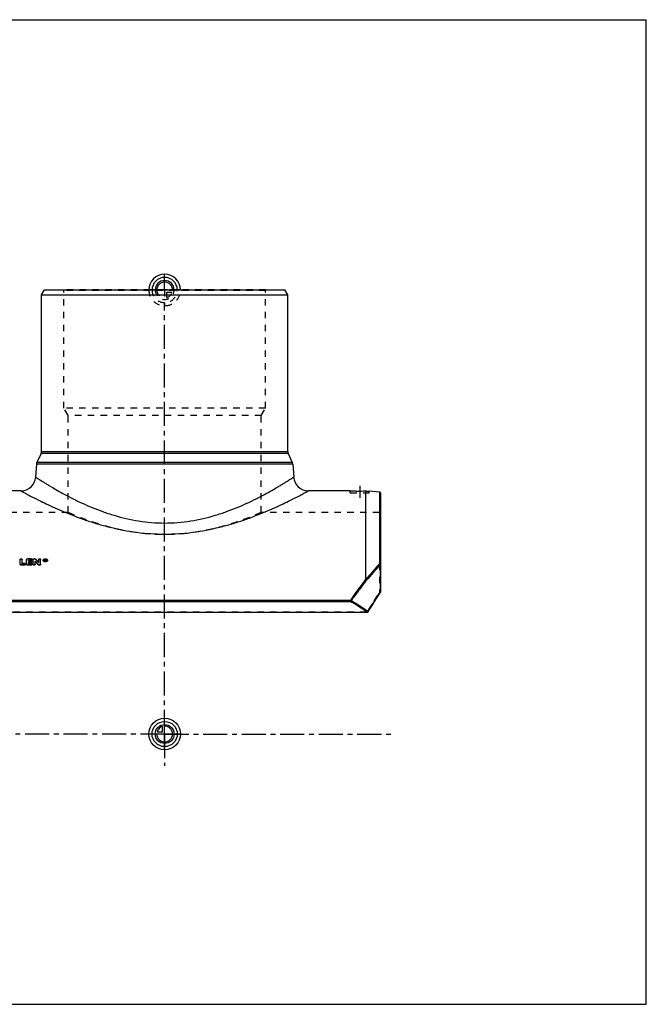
# Model space of a CAD drawing. Header units: millimetres. Extents: x 0 to 1000, y 0 to 1000.
# Tile 2 of 2: x 364 to 1000, y 0 to 1000. Entities that reach past the tile are written whole.
import ezdxf

# ---------------------------------------------------------------- set-up
doc = ezdxf.new("R2010")
doc.units = ezdxf.units.MM
doc.header["$LTSCALE"] = 65.185185
doc.linetypes.add('CENTER', pattern=[0.6, 0.375, -0.075, 0.075, -0.075])
doc.linetypes.add('HIDDEN', pattern=[0.2, 0.1, -0.1])
doc.layers.get('0').update_dxf_attribs({"linetype": 'CONTINUOUS'})
for name, color, linetype in [('ACHSEN_S', 7, 'CONTINUOUS'), ('FASEN', 7, 'CONTINUOUS'), ('KOERPER', 7, 'CONTINUOUS'), ('KONST.EL_MIT_GEO', 7, 'CONTINUOUS'), ('KURVEN', 7, 'CONTINUOUS'), ('RUNDUNG', 7, 'CONTINUOUS'), ('SCHNITT', 7, 'CONTINUOUS')]:
    doc.layers.add(name, color=color, linetype=linetype)

msp = doc.modelspace()

# ---------------------------------------------------------------- linework, layer by layer
at = {"color": 7, "linetype": 'Continuous'}
for p, q in [((0, 1000), (1000, 1000)), ((1000, 0), (1000, 1000)), ((0, 0), (1000, 0))]:
    msp.add_line(p, q, dxfattribs=at)
at = {"layer": 'ACHSEN_S', "color": 40, "linetype": 'CENTER'}
for q in [(511, 712.7), (272.3, 274.5), (741.7, 274.5), (511, 242.3)]:
    msp.add_line((511, 274.5), q, dxfattribs=at)
at = {"layer": 'FASEN', "color": 7, "linetype": 'Continuous'}
for p, q in [((386, 720.5), (388.9, 725.5)), ((386, 720.5), (636, 720.5)), ((388.9, 725.5), (633.1, 725.5)), ((636, 720.5), (633.1, 725.5)), ((729.1, 520.3), (718.5, 521.2))]:
    msp.add_line(p, q, dxfattribs=at)
at = {"layer": 'KOERPER', "color": 7, "linetype": 'Continuous'}
for p, q in [((386, 561.6), (386, 720.5)), ((636, 561.6), (636, 720.5)), ((365.1, 521.5), (322.5, 521.5)), ((699.5, 521.5), (656.9, 521.5))]:
    msp.add_line(p, q, dxfattribs=at)
at = {"layer": 'KOERPER', "color": 8, "linetype": 'HIDDEN'}
for p, q in [((413, 499.5), (293, 499.5)), ((729, 499.5), (609, 499.5))]:
    msp.add_line(p, q, dxfattribs=at)
at = {"layer": 'KONST.EL_MIT_GEO', "color": 8, "linetype": 'HIDDEN'}
for p, q in [((408.7, 725), (408.2, 725.5)), ((613.8, 725.5), (408.2, 725.5)), ((408.7, 605.5), (408.7, 725)), ((613.3, 725), (408.7, 725)), ((613.3, 725), (613.8, 725.5)), ((613.3, 605.5), (613.3, 725)), ((413, 598.1), (408.7, 605.5)), ((613.3, 605.5), (408.7, 605.5)), ((609, 598.1), (613.3, 605.5)), ((413, 499.5), (413, 598.1)), ((609, 598.1), (413, 598.1)), ((609, 499.5), (609, 598.1)), ((371.9, 452.3), (371.9, 452.5)), ((375.6, 452.3), (371.9, 452.3)), ((372.9, 449.9), (372.9, 450.1)), ((375.2, 449.9), (375.2, 450.1)), ((375.6, 452.3), (375.6, 452.5)), ((378.5, 452.3), (378.5, 452.5)), ((379.2, 452.3), (378.5, 452.3)), ((379.2, 452.3), (379.2, 452.5)), ((380, 452), (380, 452.2)), ((387.7, 450.8), (387.7, 451)), ((388.2, 450.8), (388.2, 451)), ((389.8, 451.6), (389.4, 451.6)), ((389.7, 450.9), (389.7, 451.1)), ((389.8, 450.9), (389.7, 450.9)), ((389.8, 451.6), (389.8, 451.8)), ((389.8, 450.9), (389.8, 451.1)), ((390, 451.1), (390, 451.3)), ((390.1, 450.7), (390.1, 451)), ((390.3, 451.2), (390.3, 451.3)), ((391.5, 450.8), (391.5, 451)), ((392, 450.8), (392, 451)), ((366.3, 447.5), (366.3, 447.7)), ((369, 447.5), (366.3, 447.5)), ((369, 447.5), (369, 447.7)), ((375.2, 449.9), (372.9, 449.9)), ((372.9, 447.5), (372.9, 447.7)), ((375.6, 447.5), (372.9, 447.5)), ((375.6, 447.5), (375.6, 447.7)), ((383.1, 448.5), (383.1, 448.7))]:
    msp.add_line(p, q, dxfattribs=at)
at = {"layer": 'KONST.EL_MIT_GEO', "color": 7, "linetype": 'Continuous'}
for p, q in [((364.3, 446.8), (364.3, 451.8)), ((366.3, 447.7), (366.3, 451.8)), ((370.9, 446.8), (370.9, 451.8)), ((375.6, 452.5), (371.9, 452.5)), ((372.9, 450.1), (372.9, 451.1)), ((375.6, 451.1), (372.9, 451.1)), ((375.6, 450.9), (372.9, 450.9)), ((375.2, 450.1), (372.9, 450.1)), ((375.6, 450.9), (375.6, 451.1)), ((376.6, 451.6), (376.6, 451.8)), ((377.5, 446.8), (377.5, 451.8)), ((379.2, 452.5), (378.5, 452.5)), ((379.5, 446.8), (379.5, 450.1)), ((383.1, 448.7), (383.1, 451.8)), ((385.1, 446.8), (385.1, 451.8)), ((389.4, 450), (389.4, 451.8)), ((389.8, 451.8), (389.4, 451.8)), ((389.7, 450.2), (389.4, 450.2)), ((389.7, 451.1), (389.7, 451.6)), ((389.8, 451.6), (389.7, 451.6)), ((389.8, 451.4), (389.7, 451.4)), ((389.8, 451.1), (389.7, 451.1)), ((389.7, 450), (389.7, 450.9)), ((389.8, 450.9), (389.7, 450.9)), ((389.8, 450.7), (389.7, 450.7)), ((389.8, 451.4), (389.8, 451.6)), ((389.8, 450.7), (389.8, 450.9)), ((390, 450), (389.8, 450.7)), ((390, 451.3), (390, 451.4)), ((390, 450), (390, 450.2)), ((390.3, 450.2), (390, 450.2)), ((390.3, 451.3), (390.3, 451.4)), ((390.3, 451.1), (390.3, 451.2)), ((390.3, 450), (390.3, 450.2)), ((365.3, 446.1), (365.3, 446.3)), ((369, 446.3), (365.3, 446.3)), ((369, 446.1), (365.3, 446.1)), ((369, 447.7), (366.3, 447.7)), ((369, 446.1), (369, 446.3)), ((369.9, 446.8), (369.9, 447)), ((371.9, 446.1), (371.9, 446.3)), ((375.6, 446.3), (371.9, 446.3)), ((375.6, 446.1), (371.9, 446.1)), ((372.9, 447.7), (372.9, 448.7)), ((375.2, 448.7), (372.9, 448.7)), ((375.2, 448.5), (372.9, 448.5)), ((375.6, 447.7), (372.9, 447.7)), ((375.2, 448.5), (375.2, 448.7)), ((375.6, 446.1), (375.6, 446.3)), ((376.2, 449.2), (376.2, 449.4)), ((376.6, 446.8), (376.6, 447)), ((382.6, 446.4), (382.6, 446.6)), ((383.5, 446.1), (383.5, 446.3)), ((384.1, 446.3), (383.5, 446.3)), ((384.1, 446.1), (383.5, 446.1)), ((384.1, 446.1), (384.1, 446.3)), ((389.7, 450), (389.4, 450)), ((390.3, 450), (390, 450))]:
    msp.add_line(p, q, dxfattribs=at)
for centre, radius, start, end in [((17.1, 128.9), 484.3, 40.9964, 41.5506), ((26.7, 135.3), 474.7, 41.3232, 41.8851), ((389.8, 449.7), 2.24, 98.7124, 103.8038), ((389.8, 449.6), 2.32, 96.2279, 98.7381), ((389.9, 449.6), 2.37, 86.3704, 96.1963), ((389.8, 451), 0.355, 85.838, 90.0123), ((389.8, 451.5), 0.35, 270.0065, 274.2615), ((389.8, 451.1), 0.28, 63.0979, 68.0112), ((389.9, 451.3), 0.125, 351.5247, 359.9787), ((390.1, 451.1), 0.287, 347.1172, 359.9461), ((17.6, 128.7), 483.9, 41.0308, 41.5852), ((389.8, 452.1), 2.26, 258.6566, 263.7959)]:
    msp.add_arc(centre, radius, start, end, dxfattribs=at)
at = {"layer": 'KONST.EL_MIT_GEO', "color": 8, "linetype": 'HIDDEN'}
for centre, radius, start, end in [((27.1, 135.1), 474.3, 41.3577, 41.9197), ((389, 450.8), 0.817, 172.5271, 180.0178), ((389.9, 451.2), 0.124, 0.0791, 17.0435), ((390.7, 450.8), 0.817, 359.9828, 7.4781)]:
    msp.add_arc(centre, radius, start, end, dxfattribs=at)
at = {"layer": 'KONST.EL_MIT_GEO', "color": 7, "linetype": 'Continuous'}
for centre, end_param in [((390, 274.5), -0.80124), ((390.3, 274.5), -0.80081)]:
    msp.add_ellipse(centre, major_axis=(-39.5, 247.2), ratio=0.15364, start_param=-0.80515, end_param=end_param, dxfattribs=at)
at = {"layer": 'KONST.EL_MIT_GEO', "color": 8, "linetype": 'HIDDEN'}
for points, knots in [([(609, 499.5), (606.5, 498.4), (597, 494.4), (582.6, 489.1), (565, 483.9), (548.4, 480.2), (530.1, 477.6), (511, 476.7), (491.9, 477.6), (473.6, 480.2), (457, 483.9), (439.4, 489.1), (425, 494.4), (415.5, 498.4), (413, 499.5)], [0, 0, 0, 0, 0.04066, 0.15189, 0.22735, 0.31245, 0.4044, 0.5, 0.5956, 0.68755, 0.77265, 0.84811, 0.95934, 1, 1, 1, 1]), ([(364.3, 451.6), (364.3, 451.7), (364.4, 451.9), (364.6, 452.1), (365, 452.3), (365.3, 452.3), (365.7, 452.3), (366, 452.1), (366.3, 451.9), (366.3, 451.7), (366.3, 451.6)], [0, 0, 0, 0, 0.1052, 0.22088, 0.35605, 0.49977, 0.64438, 0.77886, 0.89493, 1, 1, 1, 1]), ([(370.9, 451.6), (370.9, 451.7), (371, 451.9), (371.2, 452.1), (371.6, 452.3), (371.8, 452.3), (371.9, 452.3)], [0, 0, 0, 0, 0.20824, 0.44293, 0.70988, 1, 1, 1, 1]), ([(375.6, 452.3), (375.7, 452.3), (375.9, 452.3), (376.3, 452.1), (376.5, 451.9), (376.6, 451.7), (376.6, 451.6)], [0, 0, 0, 0, 0.29293, 0.55719, 0.79366, 1, 1, 1, 1]), ([(377.5, 451.6), (377.5, 451.7), (377.6, 451.9), (377.8, 452.1), (378.2, 452.3), (378.4, 452.3), (378.5, 452.3)], [0, 0, 0, 0, 0.20824, 0.44293, 0.70988, 1, 1, 1, 1]), ([(379.2, 452.3), (379.3, 452.3), (379.6, 452.3), (379.9, 452.1), (380, 452)], [0, 0, 0, 0, 0.2742, 1, 1, 1, 1]), ([(383.1, 451.6), (383.1, 451.7), (383.2, 451.9), (383.4, 452.1), (383.7, 452.3), (384.1, 452.3), (384.5, 452.3), (384.8, 452.1), (385, 451.9), (385.1, 451.7), (385.1, 451.6)], [0, 0, 0, 0, 0.1052, 0.22088, 0.35605, 0.49977, 0.64438, 0.77886, 0.89493, 1, 1, 1, 1]), ([(387.7, 450.8), (387.7, 451), (387.8, 451.4), (388.3, 451.9), (389, 452.2), (389.9, 452.3), (390.7, 452.2), (391.4, 451.9), (391.9, 451.4), (392, 451), (392, 450.8)], [0, 0, 0, 0, 0.10469, 0.22143, 0.35563, 0.50016, 0.64434, 0.77877, 0.89544, 1, 1, 1, 1]), ([(388.2, 450.8), (388.2, 450.6), (388.3, 450.3), (388.7, 449.9), (389.2, 449.7), (389.9, 449.6), (390.5, 449.7), (391, 449.9), (391.4, 450.3), (391.5, 450.6), (391.5, 450.8)], [0, 0, 0, 0, 0.10466, 0.22151, 0.35595, 0.49977, 0.64404, 0.7782, 0.89519, 1, 1, 1, 1]), ([(389.8, 451.6), (389.8, 451.6), (390, 451.6), (390.2, 451.5), (390.3, 451.4), (390.3, 451.3), (390.3, 451.2)], [0, 0, 0, 0, 0.28778, 0.55734, 0.79068, 1, 1, 1, 1]), ([(389.8, 450.9), (389.8, 450.9), (389.9, 450.9), (390, 451), (390, 451.1)], [0, 0, 0, 0, 0.56039, 1, 1, 1, 1]), ([(369, 447.5), (369.1, 447.5), (369.3, 447.5), (369.7, 447.3), (369.9, 447.1), (369.9, 446.9), (369.9, 446.8)], [0, 0, 0, 0, 0.29016, 0.55305, 0.79053, 1, 1, 1, 1]), ([(375.2, 449.9), (375.4, 449.9), (375.6, 449.9), (375.9, 449.8), (376.2, 449.5), (376.2, 449.3), (376.2, 449.2)], [0, 0, 0, 0, 0.29155, 0.55512, 0.7921, 1, 1, 1, 1]), ([(375.6, 447.5), (375.7, 447.5), (375.9, 447.5), (376.3, 447.3), (376.5, 447.1), (376.6, 446.9), (376.6, 446.8)], [0, 0, 0, 0, 0.29016, 0.55305, 0.79053, 1, 1, 1, 1])]:
    msp.add_open_spline(points, degree=3, knots=knots, dxfattribs=at)
at = {"layer": 'KONST.EL_MIT_GEO', "color": 7, "linetype": 'Continuous'}
for points, knots in [([(364.3, 451.8), (364.3, 451.9), (364.4, 452.1), (364.6, 452.3), (365, 452.5), (365.3, 452.5), (365.7, 452.5), (366, 452.3), (366.3, 452.1), (366.3, 451.9), (366.3, 451.8)], [0, 0, 0, 0, 0.10391, 0.22114, 0.35519, 0.5, 0.64481, 0.77886, 0.89609, 1, 1, 1, 1]), ([(370.9, 451.8), (370.9, 451.9), (371, 452.1), (371.2, 452.3), (371.6, 452.5), (371.8, 452.5), (371.9, 452.5)], [0, 0, 0, 0, 0.20782, 0.44231, 0.71038, 1, 1, 1, 1]), ([(375.2, 450.1), (375.4, 450.1), (375.6, 450.1), (375.9, 450), (376.2, 449.7), (376.2, 449.5), (376.2, 449.4)], [0, 0, 0, 0, 0.28819, 0.55557, 0.79057, 1, 1, 1, 1]), ([(375.6, 452.5), (375.7, 452.5), (375.9, 452.5), (376.3, 452.3), (376.5, 452.1), (376.6, 451.9), (376.6, 451.8)], [0, 0, 0, 0, 0.28961, 0.5577, 0.79217, 1, 1, 1, 1]), ([(376.6, 451.8), (376.6, 451.7), (376.5, 451.5), (376.3, 451.3), (375.9, 451.2), (375.7, 451.1), (375.6, 451.1)], [0, 0, 0, 0, 0.20787, 0.44261, 0.7107, 1, 1, 1, 1]), ([(376.6, 451.6), (376.6, 451.5), (376.5, 451.3), (376.3, 451.1), (375.9, 451), (375.7, 450.9), (375.6, 450.9)], [0, 0, 0, 0, 0.20757, 0.44298, 0.70797, 1, 1, 1, 1]), ([(377.5, 451.8), (377.5, 451.9), (377.6, 452.1), (377.8, 452.3), (378.2, 452.5), (378.4, 452.5), (378.5, 452.5)], [0, 0, 0, 0, 0.20782, 0.44231, 0.71038, 1, 1, 1, 1]), ([(379.2, 452.5), (379.3, 452.5), (379.6, 452.5), (379.9, 452.4), (380, 452.2)], [0, 0, 0, 0, 0.27265, 1, 1, 1, 1]), ([(383.1, 451.8), (383.1, 451.9), (383.2, 452.1), (383.4, 452.3), (383.7, 452.5), (384.1, 452.5), (384.5, 452.5), (384.8, 452.3), (385, 452.1), (385.1, 451.9), (385.1, 451.8)], [0, 0, 0, 0, 0.10391, 0.22114, 0.35519, 0.5, 0.64481, 0.77886, 0.89609, 1, 1, 1, 1]), ([(387.7, 451), (387.7, 451.2), (387.8, 451.6), (388.3, 452.1), (389, 452.4), (389.9, 452.6), (390.7, 452.4), (391.4, 452.1), (391.9, 451.6), (392, 451.2), (392, 451)], [0, 0, 0, 0, 0.10417, 0.22142, 0.35534, 0.5, 0.64466, 0.77857, 0.89583, 1, 1, 1, 1]), ([(392, 451), (392, 450.8), (391.9, 450.4), (391.4, 449.9), (390.7, 449.6), (389.9, 449.5), (389, 449.6), (388.3, 449.9), (387.8, 450.4), (387.7, 450.8), (387.7, 451)], [0, 0, 0, 0, 0.10422, 0.22176, 0.35568, 0.5, 0.64432, 0.77824, 0.89578, 1, 1, 1, 1]), ([(392, 450.8), (392, 450.6), (391.9, 450.2), (391.4, 449.7), (390.7, 449.4), (389.9, 449.3), (389, 449.4), (388.3, 449.7), (387.8, 450.2), (387.7, 450.6), (387.7, 450.8)], [0, 0, 0, 0, 0.10473, 0.22174, 0.35594, 0.50016, 0.64403, 0.77846, 0.8954, 1, 1, 1, 1]), ([(391.5, 451), (391.5, 451.2), (391.4, 451.5), (391, 451.9), (390.5, 452.1), (389.9, 452.2), (389.2, 452.1), (388.7, 451.9), (388.3, 451.5), (388.2, 451.2), (388.2, 451)], [0, 0, 0, 0, 0.10417, 0.22146, 0.35538, 0.5, 0.64462, 0.77854, 0.89583, 1, 1, 1, 1]), ([(388.3, 451.2), (388.3, 451.2), (388.3, 451.1), (388.2, 451), (388.2, 450.9)], [0, 0, 0, 0, 0.25605, 1, 1, 1, 1]), ([(388.2, 451), (388.2, 450.9), (388.3, 450.6), (388.5, 450.3), (388.9, 450), (389.2, 449.9), (389.4, 449.9)], [0, 0, 0, 0, 0.21454, 0.44909, 0.71213, 1, 1, 1, 1]), ([(389.3, 451.9), (389.1, 451.8), (388.7, 451.7), (388.4, 451.4), (388.3, 451.2)], [0, 0, 0, 0, 0.5367, 1, 1, 1, 1]), ([(389.8, 451.8), (389.8, 451.8), (390, 451.8), (390.2, 451.7), (390.3, 451.6), (390.3, 451.5), (390.3, 451.4)], [0, 0, 0, 0, 0.28935, 0.55729, 0.7919, 1, 1, 1, 1]), ([(390, 451.4), (390, 451.5), (389.9, 451.6), (389.8, 451.6), (389.8, 451.6)], [0, 0, 0, 0, 0.43817, 1, 1, 1, 1]), ([(389.8, 451.1), (389.8, 451.1), (389.9, 451.1), (390, 451.2), (390, 451.3)], [0, 0, 0, 0, 0.55459, 1, 1, 1, 1]), ([(390, 451.2), (390, 451.3), (390, 451.3), (389.9, 451.3), (389.9, 451.3)], [0, 0, 0, 0, 0.22746, 1, 1, 1, 1]), ([(391.4, 451.2), (391.3, 451.4), (390.8, 451.8), (390.3, 451.9), (390, 452)], [0, 0, 0, 0, 0.45957, 1, 1, 1, 1]), ([(390.2, 451), (390.2, 451), (390.2, 451), (390.1, 451), (390.1, 451)], [0, 0, 0, 0, 0.24033, 1, 1, 1, 1]), ([(390.3, 451), (390.3, 451), (390.3, 450.9), (390.2, 450.8), (390.2, 450.8)], [0, 0, 0, 0, 0.23076, 1, 1, 1, 1]), ([(390.3, 451.3), (390.3, 451.2), (390.3, 451.2), (390.3, 451.1), (390.3, 451.1)], [0, 0, 0, 0, 0.73692, 1, 1, 1, 1]), ([(390.4, 449.9), (390.6, 450), (390.8, 450.1), (391.2, 450.3), (391.4, 450.6), (391.5, 450.9), (391.5, 451)], [0, 0, 0, 0, 0.28694, 0.5489, 0.78371, 1, 1, 1, 1]), ([(391.5, 450.9), (391.5, 450.9), (391.5, 451), (391.4, 451.2), (391.4, 451.2)], [0, 0, 0, 0, 0.24393, 1, 1, 1, 1]), ([(365.3, 446.3), (365.2, 446.3), (364.9, 446.3), (364.6, 446.5), (364.4, 446.7), (364.3, 446.9), (364.3, 447)], [0, 0, 0, 0, 0.2865, 0.55317, 0.78894, 1, 1, 1, 1]), ([(365.3, 446.1), (365.2, 446.1), (364.9, 446.1), (364.6, 446.3), (364.4, 446.5), (364.3, 446.7), (364.3, 446.8)], [0, 0, 0, 0, 0.28695, 0.55366, 0.78848, 1, 1, 1, 1]), ([(369, 447.7), (369.1, 447.7), (369.3, 447.7), (369.7, 447.5), (369.9, 447.3), (369.9, 447.1), (369.9, 447)], [0, 0, 0, 0, 0.28678, 0.55347, 0.78898, 1, 1, 1, 1]), ([(369.9, 447), (369.9, 446.9), (369.9, 446.7), (369.7, 446.5), (369.3, 446.3), (369.1, 446.3), (369, 446.3)], [0, 0, 0, 0, 0.21107, 0.44682, 0.71352, 1, 1, 1, 1]), ([(369.9, 446.8), (369.9, 446.7), (369.9, 446.5), (369.7, 446.3), (369.3, 446.1), (369.1, 446.1), (369, 446.1)], [0, 0, 0, 0, 0.2107, 0.44711, 0.71072, 1, 1, 1, 1]), ([(371.9, 446.3), (371.8, 446.3), (371.6, 446.3), (371.2, 446.5), (371, 446.7), (370.9, 446.9), (370.9, 447)], [0, 0, 0, 0, 0.2865, 0.55317, 0.78894, 1, 1, 1, 1]), ([(371.9, 446.1), (371.8, 446.1), (371.6, 446.1), (371.2, 446.3), (371, 446.5), (370.9, 446.7), (370.9, 446.8)], [0, 0, 0, 0, 0.28695, 0.55366, 0.78848, 1, 1, 1, 1]), ([(376.2, 449.4), (376.2, 449.4), (376.2, 449.2), (375.9, 448.9), (375.6, 448.8), (375.4, 448.7), (375.2, 448.7)], [0, 0, 0, 0, 0.20948, 0.44472, 0.71211, 1, 1, 1, 1]), ([(376.2, 449.2), (376.2, 449.1), (376.2, 448.9), (375.9, 448.7), (375.6, 448.6), (375.4, 448.5), (375.2, 448.5)], [0, 0, 0, 0, 0.20913, 0.44503, 0.70933, 1, 1, 1, 1]), ([(375.6, 447.7), (375.7, 447.7), (375.9, 447.7), (376.3, 447.5), (376.5, 447.3), (376.6, 447.1), (376.6, 447)], [0, 0, 0, 0, 0.28678, 0.55347, 0.78898, 1, 1, 1, 1]), ([(376.6, 447), (376.6, 446.9), (376.5, 446.7), (376.3, 446.5), (375.9, 446.3), (375.7, 446.3), (375.6, 446.3)], [0, 0, 0, 0, 0.21107, 0.44682, 0.71352, 1, 1, 1, 1]), ([(376.6, 446.8), (376.6, 446.7), (376.5, 446.5), (376.3, 446.3), (375.9, 446.1), (375.7, 446.1), (375.6, 446.1)], [0, 0, 0, 0, 0.2107, 0.44711, 0.71072, 1, 1, 1, 1]), ([(379.5, 447), (379.5, 446.9), (379.5, 446.7), (379.2, 446.5), (378.9, 446.3), (378.5, 446.3), (378.2, 446.3), (377.8, 446.5), (377.6, 446.7), (377.5, 446.9), (377.5, 447)], [0, 0, 0, 0, 0.10553, 0.2234, 0.35676, 0.5, 0.64325, 0.7766, 0.89448, 1, 1, 1, 1]), ([(379.5, 446.8), (379.5, 446.7), (379.5, 446.5), (379.2, 446.3), (378.9, 446.1), (378.5, 446.1), (378.2, 446.1), (377.8, 446.3), (377.6, 446.5), (377.5, 446.7), (377.5, 446.8)], [0, 0, 0, 0, 0.1068, 0.2231, 0.35757, 0.49978, 0.64286, 0.77664, 0.89334, 1, 1, 1, 1]), ([(383.5, 446.3), (383.4, 446.3), (383.1, 446.3), (382.8, 446.5), (382.6, 446.6)], [0, 0, 0, 0, 0.27128, 1, 1, 1, 1]), ([(383.5, 446.1), (383.4, 446.1), (383.1, 446.1), (382.8, 446.2), (382.6, 446.4)], [0, 0, 0, 0, 0.27289, 1, 1, 1, 1]), ([(385.1, 447), (385.1, 446.9), (385, 446.7), (384.8, 446.5), (384.5, 446.3), (384.2, 446.3), (384.1, 446.3)], [0, 0, 0, 0, 0.21106, 0.44683, 0.71351, 1, 1, 1, 1]), ([(385.1, 446.8), (385.1, 446.7), (385, 446.5), (384.8, 446.3), (384.5, 446.1), (384.2, 446.1), (384.1, 446.1)], [0, 0, 0, 0, 0.21141, 0.44733, 0.7129, 1, 1, 1, 1]), ([(389.6, 449.9), (389.8, 449.8), (390.1, 449.9), (390.3, 449.9), (390.4, 449.9)], [0, 0, 0, 0, 0.75266, 1, 1, 1, 1])]:
    msp.add_open_spline(points, degree=3, knots=knots, dxfattribs=at)
for points in [[(389.9, 451.4), (389.9, 451.4), (389.8, 451.4), (389.8, 451.4)], [(390.3, 451.1), (390.3, 451.1), (390.2, 451.1), (390.2, 451)]]:
    msp.add_open_spline(points, degree=3, dxfattribs=at)
at = {"layer": 'KONST.EL_MIT_GEO', "color": 8, "linetype": 'HIDDEN'}
for points in [[(390.2, 450.8), (390.1, 450.8), (390.1, 450.8), (390.1, 450.7)], [(390.3, 450), (390.3, 450.2), (390.2, 450.5), (390.1, 450.7)]]:
    msp.add_open_spline(points, degree=3, dxfattribs=at)
at = {"layer": 'KURVEN', "color": 40, "linetype": 'Continuous'}
for p, q in [((511, 725.5), (511, 741.5)), ((511, 258.5), (511, 290.5)), ((508.8, 276.7), (508.8, 282.2)), ((527, 274.5), (495, 274.5)), ((503.3, 276.7), (508.8, 276.7))]:
    msp.add_line(p, q, dxfattribs=at)
at = {"layer": 'KURVEN', "color": 8, "linetype": 'HIDDEN'}
for p, q in [((527, 725.5), (495, 725.5)), ((511, 725.5), (511, 709.6)), ((513.2, 717.8), (513.2, 723.3)), ((513.2, 723.3), (518.7, 723.3))]:
    msp.add_line(p, q, dxfattribs=at)
at = {"layer": 'KURVEN', "color": 40, "linetype": 'Continuous'}
for radius in [16, 12.8, 9.6]:
    msp.add_circle((511, 274.5), radius, dxfattribs=at)
for centre, radius, start, end in [((511, 725.5), 16, 0, 180), ((511, 725.5), 12.8, 0, 180), ((511, 725.5), 9.6, 0, 179.9999), ((511, 725.5), 8, 0, 179.9999), ((511, 274.5), 8, 180, 90), ((511, 274.5), 8, 105.962, 164.038)]:
    msp.add_arc(centre, radius, start, end, dxfattribs=at)
at = {"layer": 'KURVEN', "color": 8, "linetype": 'HIDDEN'}
for radius, start, end in [(16, 180, 360), (12.8, 180, 360), (9.6, 179.9999, 360), (8, 179.9999, 270), (8, 285.962, 344.038)]:
    msp.add_arc((511, 725.5), radius, start, end, dxfattribs=at)
at = {"layer": 'RUNDUNG', "color": 7, "linetype": 'Continuous'}
for p, q in [((386, 561.6), (636, 561.6)), ((385.6, 559.5), (381.4, 550.3)), ((640.6, 550.3), (381.4, 550.3)), ((636.4, 559.5), (385.6, 559.5)), ((636.4, 559.5), (640.6, 550.3)), ((380.9, 548.6), (380, 535.5)), ((641.1, 548.6), (380.9, 548.6)), ((641.1, 548.6), (642, 535.5)), ((729.1, 520.3), (729.1, 447.2)), ((730, 519.3), (730, 418.6)), ((730, 446.5), (729.8, 446.5)), ((729.8, 446.5), (729.8, 418.6)), ((322, 410.6), (700, 410.6)), ((700, 410.6), (700, 409.2)), ((730, 418.6), (729.8, 418.6)), ((322, 409.2), (700, 409.2)), ((305.3, 398.3), (716.7, 398.3)), ((305.3, 398.1), (716.7, 398.1)), ((716.7, 398.3), (716.7, 398.1))]:
    msp.add_line(p, q, dxfattribs=at)
at = {"layer": 'RUNDUNG', "color": 8, "linetype": 'HIDDEN'}
for p, q in [((729, 499.5), (729, 417.9)), ((725.7, 411.8), (725.7, 411.8)), ((727.1, 413.9), (727.1, 413.9)), ((728.5, 416), (728.5, 416)), ((718.8, 400.7), (718.8, 400.7)), ((720.2, 403), (720.2, 403)), ((721.6, 405.2), (721.6, 405.2)), ((723, 407.4), (723, 407.4)), ((724.3, 409.6), (724.4, 409.6)), ((305.3, 398.6), (716.7, 398.6)), ((716.7, 398.3), (716.7, 398.6))]:
    msp.add_line(p, q, dxfattribs=at)
at = {"layer": 'RUNDUNG', "color": 7, "linetype": 'Continuous'}
msp.add_lwpolyline([(717.5, 398.6), (718.8, 400.7), (720.2, 403), (721.6, 405.2), (723, 407.4), (724.4, 409.6), (725.7, 411.8), (727.1, 413.9), (728.5, 416), (729.8, 418)], dxfattribs=at)
for centre, radius, start, end in [((381, 561.6), 5, 335.556, 360), ((641, 561.6), 5, 180, 204.444), ((385.9, 548.3), 5, 155.556, 176), ((636.1, 548.3), 5, 4, 24.444), ((365.1, 536.5), 15, 270, 356), ((656.9, 536.5), 15, 184, 270), ((729, 519.3), 1, 0, 85), ((2048.8, -703.6), 1751.1, 138.9103, 139.6151), ((2040, -705), 1744.3, 138.6872, 139.3934), ((729, 418.6), 1, 326.5332, 360), ((716.7, 399.1), 1, 270, 328.7854)]:
    msp.add_arc(centre, radius, start, end, dxfattribs=at)
at = {"layer": 'RUNDUNG', "color": 8, "linetype": 'HIDDEN'}
for centre, radius, start, end in [((729, 500.5), 1, 270, 360), ((2106.7, -753.5), 1827.5, 138.9251, 139.6003), ((2097.3, -754.8), 1820.3, 138.7019, 139.3787)]:
    msp.add_arc(centre, radius, start, end, dxfattribs=at)
at = {"layer": 'RUNDUNG', "color": 7, "linetype": 'Continuous'}
for points, knots in [([(380, 535.5), (380, 535.5), (380, 535.4), (380.1, 535.4), (380.1, 535.4), (380.2, 535.3), (380.3, 535.3), (380.4, 535.2), (380.7, 535), (381.1, 534.8), (381.5, 534.5), (382, 534.1), (382.9, 533.6), (384.2, 532.8), (385.9, 531.7), (388, 530.4), (390.3, 529), (392.9, 527.4), (396.9, 525), (402.5, 521.7), (409.9, 517.6), (418.3, 513.3), (427.5, 508.8), (437.5, 504.4), (448.2, 500.3), (463.8, 495.1), (480.4, 491.3), (497.7, 489.2), (511, 488.6), (524.3, 489.2), (541.6, 491.3), (558.2, 495.1), (573.8, 500.3), (584.5, 504.4), (594.5, 508.8), (603.7, 513.3), (612.1, 517.6), (619.5, 521.7), (625.1, 525), (629.1, 527.4), (631.7, 529), (634, 530.4), (636.1, 531.7), (637.8, 532.8), (639.1, 533.6), (640, 534.1), (640.5, 534.5), (640.9, 534.8), (641.3, 535), (641.6, 535.2), (641.7, 535.3), (641.8, 535.3), (641.9, 535.4), (641.9, 535.4), (642, 535.4), (642, 535.5), (642, 535.5)], [0, 0, 0, 0, 0.00004, 0.00017, 0.00039, 0.00069, 0.00108, 0.00156, 0.00277, 0.00432, 0.00621, 0.00843, 0.01099, 0.01708, 0.02443, 0.033, 0.04274, 0.05358, 0.06549, 0.09224, 0.12256, 0.15604, 0.19234, 0.23113, 0.27213, 0.31507, 0.4056, 0.45255, 0.5, 0.54745, 0.5944, 0.68493, 0.72787, 0.76887, 0.80766, 0.84396, 0.87745, 0.90776, 0.93451, 0.94642, 0.95726, 0.967, 0.97557, 0.98292, 0.98901, 0.99157, 0.99379, 0.99568, 0.99723, 0.99844, 0.99892, 0.99931, 0.99961, 0.99983, 0.99996, 1, 1, 1, 1]), ([(365.1, 521.5), (365.1, 521.5), (365.1, 521.5), (365.1, 521.5), (365.2, 521.4), (365.3, 521.4), (365.4, 521.3), (365.6, 521.2), (365.9, 521.1), (366.3, 520.8), (366.8, 520.5), (367.4, 520.2), (368.4, 519.7), (369.9, 518.9), (371.9, 517.8), (374.3, 516.5), (377, 515.1), (380, 513.6), (384.7, 511.3), (391.1, 508.1), (399.6, 504.2), (409.2, 500), (419.6, 495.8), (430.8, 491.7), (442.8, 487.9), (460, 483.2), (482.7, 478.8), (511, 476.9), (539.3, 478.8), (562, 483.2), (579.2, 487.9), (591.2, 491.7), (602.4, 495.8), (612.8, 500), (622.4, 504.2), (630.9, 508.1), (637.3, 511.3), (642, 513.6), (645, 515.1), (647.7, 516.5), (650.1, 517.8), (652.1, 518.9), (653.6, 519.7), (654.6, 520.2), (655.2, 520.5), (655.7, 520.8), (656.1, 521.1), (656.4, 521.2), (656.6, 521.3), (656.7, 521.4), (656.8, 521.4), (656.9, 521.5), (656.9, 521.5), (656.9, 521.5), (656.9, 521.5)], [0, 0, 0, 0, 0.00004, 0.00018, 0.0004, 0.00071, 0.00111, 0.00159, 0.00283, 0.00442, 0.00635, 0.00862, 0.01123, 0.01745, 0.02495, 0.03368, 0.0436, 0.05464, 0.06674, 0.09388, 0.12457, 0.15838, 0.19491, 0.23383, 0.27482, 0.31758, 0.4072, 0.5, 0.5928, 0.68242, 0.72518, 0.76617, 0.80509, 0.84162, 0.87543, 0.90612, 0.93326, 0.94536, 0.9564, 0.96632, 0.97505, 0.98255, 0.98877, 0.99138, 0.99365, 0.99558, 0.99717, 0.99841, 0.99889, 0.99929, 0.9996, 0.99982, 0.99996, 1, 1, 1, 1]), ([(730, 446.5), (730, 446.6), (729.9, 446.8), (729.7, 447), (729.4, 447.2), (729.2, 447.2), (729.1, 447.2)], [0, 0, 0, 0, 0.21043, 0.44498, 0.71113, 1, 1, 1, 1]), ([(729.1, 447.2), (729.2, 447.2), (729.4, 447), (729.7, 446.8), (729.8, 446.5)], [0, 0, 0, 0, 0.25318, 1, 1, 1, 1]), ([(700, 410.6), (701.2, 412.4), (706.1, 419.2), (711.2, 426), (715, 431)], [0, 0, 0, 0, 0.25461, 1, 1, 1, 1]), ([(700.6, 410.1), (701.9, 411.8), (706.8, 418.6), (711.9, 425.3), (715.7, 430.3)], [0, 0, 0, 0, 0.2546, 1, 1, 1, 1]), ([(715, 431), (715, 431), (715, 430.9), (715, 430.9), (715, 430.9)], [0, 0, 0, 0, 0.72195, 1, 1, 1, 1]), ([(715, 430.9), (715.1, 430.9), (715.4, 430.7), (715.6, 430.5), (715.7, 430.3)], [0, 0, 0, 0, 0.25458, 1, 1, 1, 1]), ([(700, 410.6), (700.1, 410.6), (700.3, 410.4), (700.6, 410.2), (700.6, 410.1)], [0, 0, 0, 0, 0.51136, 1, 1, 1, 1]), ([(700.6, 410.1), (700.6, 409.9), (700.4, 409.6), (700.2, 409.4), (700, 409.3), (700, 409.2)], [0, 0, 0, 0, 0.51811, 0.76976, 1, 1, 1, 1]), ([(700.6, 410.1), (702.1, 409.2), (707.8, 405.7), (713.3, 402), (717.4, 399.1)], [0, 0, 0, 0, 0.25463, 1, 1, 1, 1]), ([(729.8, 418.6), (728.7, 417), (724.5, 410.6), (720.4, 404.1), (717.4, 399.1)], [0, 0, 0, 0, 0.24467, 1, 1, 1, 1]), ([(729.8, 418.6), (729.8, 418.6), (729.8, 418.5), (729.9, 418.4), (729.9, 418.4)], [0, 0, 0, 0, 0.27092, 1, 1, 1, 1]), ([(729.9, 418.4), (729.9, 418.3), (729.9, 418.2), (729.9, 418.1), (729.8, 418)], [0, 0, 0, 0, 0.28022, 1, 1, 1, 1]), ([(700, 409.2), (701.4, 408.4), (707.1, 404.9), (712.6, 401.2), (716.7, 398.3)], [0, 0, 0, 0, 0.25461, 1, 1, 1, 1]), ([(717.4, 399.1), (717.4, 399), (717.3, 398.9), (717.1, 398.6), (716.9, 398.4), (716.7, 398.3), (716.7, 398.3)], [0, 0, 0, 0, 0.25304, 0.51223, 0.76494, 1, 1, 1, 1]), ([(717.5, 398.6), (717.6, 398.7), (717.6, 398.8), (717.5, 399), (717.4, 399.1), (717.4, 399.1)], [0, 0, 0, 0, 0.41875, 0.68716, 1, 1, 1, 1])]:
    msp.add_open_spline(points, degree=3, knots=knots, dxfattribs=at)
at = {"layer": 'RUNDUNG', "color": 8, "linetype": 'HIDDEN'}
for points, knots in [([(715, 431), (713.7, 429.3), (708.7, 422.6), (703.7, 415.8), (700, 410.6)], [0, 0, 0, 0, 0.24524, 1, 1, 1, 1]), ([(715.7, 430.3), (714.4, 428.7), (709.3, 422), (704.3, 415.2), (700.6, 410.1)], [0, 0, 0, 0, 0.24525, 1, 1, 1, 1]), ([(715, 430.9), (715.1, 430.9), (715.4, 430.7), (715.6, 430.5), (715.7, 430.3)], [0, 0, 0, 0, 0.25459, 1, 1, 1, 1]), ([(700, 409.2), (700, 409.3), (700.2, 409.4), (700.4, 409.6), (700.6, 409.9), (700.6, 410.1)], [0, 0, 0, 0, 0.23024, 0.48189, 1, 1, 1, 1]), ([(729, 417.9), (728, 416.4), (723.8, 410), (719.7, 403.5), (716.7, 398.6)], [0, 0, 0, 0, 0.24468, 1, 1, 1, 1]), ([(716.7, 398.6), (717.7, 400.2), (721.7, 406.8), (725.8, 413.2), (729, 417.9)], [0, 0, 0, 0, 0.25517, 1, 1, 1, 1]), ([(717.4, 399.1), (719.4, 402.5), (723.5, 409), (727.7, 415.4), (729.8, 418.6)], [0, 0, 0, 0, 0.50699, 1, 1, 1, 1]), ([(729, 417.9), (729.1, 417.9), (729.4, 418), (729.7, 418.1), (729.9, 418.3), (730, 418.5), (730, 418.6)], [0, 0, 0, 0, 0.29821, 0.57081, 0.80243, 1, 1, 1, 1]), ([(729.8, 418), (729.8, 418), (729.7, 417.9), (729.4, 417.8), (729.2, 417.9), (729, 417.9)], [0, 0, 0, 0, 0.19648, 0.42387, 1, 1, 1, 1]), ([(729.8, 418), (729.9, 418.1), (729.9, 418.3), (729.8, 418.5), (729.8, 418.6)], [0, 0, 0, 0, 0.44106, 1, 1, 1, 1]), ([(716.7, 398.6), (716.8, 398.5), (716.9, 398.5), (717.2, 398.5), (717.4, 398.5), (717.5, 398.6), (717.5, 398.6)], [0, 0, 0, 0, 0.32275, 0.60007, 0.82171, 1, 1, 1, 1]), ([(717.4, 399.1), (717.4, 399.1), (717.5, 399), (717.6, 398.8), (717.6, 398.7), (717.5, 398.6)], [0, 0, 0, 0, 0.31286, 0.58124, 1, 1, 1, 1])]:
    msp.add_open_spline(points, degree=3, knots=knots, dxfattribs=at)
for points in [[(729.7, 418.2), (729.7, 418.1), (729.7, 418.1), (729.6, 418.1)], [(729.9, 418.3), (729.8, 418.2), (729.8, 418.2), (729.7, 418.2)]]:
    msp.add_open_spline(points, degree=3, dxfattribs=at)
at = {"layer": 'SCHNITT', "color": 8, "linetype": 'HIDDEN'}
for p, q in [((699.5, 521.5), (699.6, 521.5)), ((699.5, 519.5), (699.5, 521.5)), ((714.7, 521.4), (715, 521.4)), ((718, 521.2), (718.5, 521.2)), ((718.5, 519.5), (718.5, 521.2)), ((699.5, 519.5), (718.5, 519.5))]:
    msp.add_line(p, q, dxfattribs=at)
at = {"layer": 'SCHNITT', "color": 40, "linetype": 'CENTER'}
msp.add_line((709, 526.5), (709, 514.5), dxfattribs=at)
at = {"layer": 'SCHNITT', "color": 7, "linetype": 'Continuous'}
msp.add_line((715, 521.4), (715, 431), dxfattribs=at)
for centre, radius, start, end in [((709, 768.3), 247, 267.7955, 271.3924), ((730.6, 767.6), 246.7, 266.3817, 267.1959)]:
    msp.add_arc(centre, radius, start, end, dxfattribs=at)
at = {"layer": 'SCHNITT', "color": 8, "linetype": 'HIDDEN'}
for centre, radius, start, end in [((709, 768.4), 247.1, 267.8124, 271.3226), ((730.6, 768.4), 247.5, 266.3823, 266.5588), ((730.6, 767.7), 246.8, 266.5588, 267.0791)]:
    msp.add_arc(centre, radius, start, end, dxfattribs=at)

doc.saveas('drawing.dxf')
